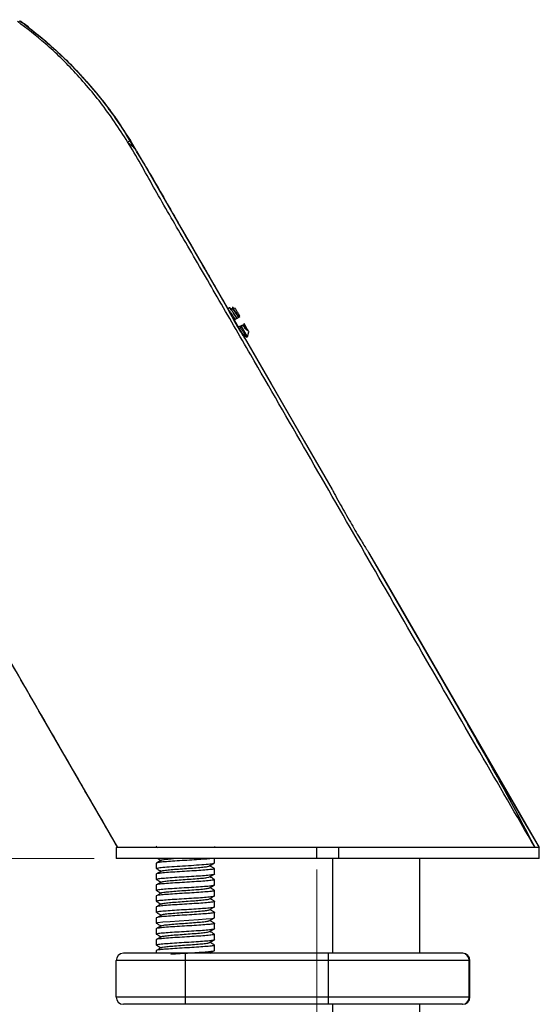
# Model space of a CAD drawing. Header units: millimetres. Extents: x 42 to 175, y 27 to 267.
# Tile 8 of 12: x 151 to 175, y 138 to 183. Entities that reach past the tile are written whole.
import ezdxf

# ---------------------------------------------------------------- set-up
doc = ezdxf.new("R2010")
doc.units = ezdxf.units.MM
doc.styles.add('SLDTEXTSTYLE0', font='TXT', dxfattribs={"width": 0.7})
doc.dimstyles.new('SLDDIMSTYLE0', dxfattribs={"dimtxt": 3.5, "dimasz": 3.556, "dimexe": 0, "dimexo": 0.0625, "dimgap": 0.875, "dimtad": 1, "dimdec": 0, "dimlfac": 3, "dimrnd": 1e-09, "dimzin": 12, "dimdsep": 46, "dimtxsty": 'SLDTEXTSTYLE0', "dimblk1": 'CLOSED', "dimblk2": 'CLOSED', "dimsah": 1, "dimcen": 0.09, "dimadec": 0, "dimazin": 3, "dimtfac": 1, "dimtdec": 0, "dimtofl": 0, "dimtmove": 0, "dimatfit": 3, "dimldrblk": 'CLOSED', "dimfxl": 0, "dimfrac": 2, "dimtolj": 1, "dimtzin": 12, "dimarcsym": 0})

# ---------------------------------------------------------------- blocks, each defined once
blk = doc.blocks.new('_Closed')
at = {"color": 0, "linetype": 'ByBlock', "lineweight": -2}
for p, q in [((-1, 0.166667), (0, 0)), ((-1, 0.166667), (-1, -0.166667)), ((0, 0), (-1, -0.166667)), ((0, 0), (-1, 0))]:
    blk.add_line(p, q, dxfattribs=at)
blk = doc.blocks.new('_D')
at = {"color": 7, "linetype": 'Continuous', "lineweight": 0}
for p, q in [((127.53, 170.54), (113.854, 170.54)), ((114.854, 170.54), (114.854, 145.115)), ((154.192, 145.115), (113.854, 145.115))]:
    blk.add_line(p, q, dxfattribs=at)
at = {"color": 7, "linetype": 'Continuous', "lineweight": 18, "xscale": 3.556, "yscale": 3.556}
for p, rotation in [((114.854, 170.54), 90.0000000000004), ((114.854, 145.115), 270.0000000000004)]:
    blk.add_blockref('_Closed', p, dxfattribs=dict(at, rotation=rotation))
at = {"color": 7, "linetype": 'Continuous', "lineweight": 18, "insert": (110.342, 159.164), "char_height": 3.5, "attachment_point": 1, "rotation": 90, "style": 'SLDTEXTSTYLE0'}
blk.add_mtext('76', dxfattribs=at)
blk = doc.blocks.new('_D_1')
at = {"color": 7, "linetype": 'Continuous', "lineweight": 0}
for p, q in [((128.53, 169.54), (128.53, 116.577)), ((164.359, 144.615), (164.359, 116.577)), ((128.53, 117.577), (164.359, 117.577))]:
    blk.add_line(p, q, dxfattribs=at)
at = {"color": 7, "linetype": 'Continuous', "lineweight": 18, "xscale": 3.556, "yscale": 3.556, "rotation": 180.0000000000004}
blk.add_blockref('_Closed', (128.53, 117.577), dxfattribs=at)
at = {"color": 7, "linetype": 'Continuous', "lineweight": 18, "xscale": 3.556, "yscale": 3.556}
blk.add_blockref('_Closed', (164.359, 117.577), dxfattribs=at)
at = {"color": 7, "linetype": 'Continuous', "lineweight": 18, "insert": (138.354, 122.089), "char_height": 3.5, "attachment_point": 1, "style": 'SLDTEXTSTYLE0'}
blk.add_mtext('107', dxfattribs=at)
blk = doc.blocks.new('_D_2')
at = {"color": 7, "linetype": 'Continuous', "lineweight": 0}
for p, q in [((149.541, 183.467), (108.176, 183.467)), ((109.176, 145.115), (109.176, 183.467)), ((154.192, 145.115), (108.176, 145.115))]:
    blk.add_line(p, q, dxfattribs=at)
at = {"color": 7, "linetype": 'Continuous', "lineweight": 18, "xscale": 3.556, "yscale": 3.556}
for p, rotation in [((109.176, 183.467, 0), 90.0000000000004), ((109.176, 145.115, 0), 270.0000000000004)]:
    blk.add_blockref('_Closed', p, dxfattribs=dict(at, rotation=rotation))
at = {"color": 7, "linetype": 'Continuous', "lineweight": 18, "insert": (104.665, 158.07), "char_height": 3.5, "attachment_point": 1, "rotation": 90, "style": 'SLDTEXTSTYLE0'}
blk.add_mtext('115', dxfattribs=at)

msp = doc.modelspace()

# ---------------------------------------------------------------- linework, layer by layer
at = {"color": 7, "linetype": 'Continuous', "lineweight": 25}
for p, q in [((150.801, 183.403), (150.829, 183.407)), ((150.811, 183.409), (150.829, 183.407)), ((150.811, 183.409), (150.829, 183.407)), ((155.848, 177.947), (155.704, 177.863)), ((156.122, 177.472), (155.848, 177.947)), ((160.369, 170.299), (160.289, 170.253)), ((160.522, 170.213), (160.373, 170.298)), ((160.513, 170.332), (160.512, 170.218)), ((160.642, 170.263), (160.515, 170.297)), ((160.548, 169.729), (160.623, 169.772)), ((160.623, 169.772), (160.704, 169.819)), ((160.704, 169.819), (160.658, 169.9)), ((160.715, 169.825), (160.658, 169.9)), ((160.704, 169.819), (160.715, 169.825)), ((160.715, 169.825), (160.779, 169.862)), ((160.779, 169.862), (160.798, 169.873)), ((160.798, 169.873), (160.849, 169.902)), ((160.842, 169.437), (160.772, 169.396)), ((160.904, 169.473), (160.842, 169.437)), ((160.962, 169.506), (160.904, 169.473)), ((161.196, 168.967), (160.904, 169.473)), ((161.003, 169.529), (161.012, 169.535)), ((161.049, 169.556), (161.012, 169.535)), ((160.989, 169.088), (161.127, 169.017)), ((161.032, 169.044), (161.18, 168.959)), ((161.196, 168.967), (161.258, 169.198)), ((173.824, 146.812), (174.515, 145.615)), ((155.192, 145.615), (155.192, 145.115)), ((164.359, 145.615), (155.192, 145.615)), ((155.276, 145.615), (155.269, 145.615)), ((155.276, 145.615), (155.269, 145.615)), ((157.052, 145.653), (157.026, 145.661)), ((157.031, 145.655), (157.083, 145.625)), ((159.692, 145.615), (159.692, 145.651)), ((164.359, 145.115), (164.359, 145.615)), ((165.359, 145.615), (164.359, 145.615)), ((165.359, 145.115), (165.359, 145.615)), ((174.526, 145.615), (165.359, 145.615)), ((174.526, 145.115), (174.526, 145.615)), ((164.359, 145.115), (155.192, 145.115)), ((159.692, 144.911), (159.692, 145.115)), ((165.359, 145.115), (164.359, 145.115)), ((165.072, 145.115), (165.072, 140.782)), ((174.526, 145.115), (165.359, 145.115)), ((169.072, 140.782), (169.072, 145.115)), ((157.026, 144.901), (157.026, 144.661)), ((157.051, 144.653), (157.026, 144.662)), ((159.692, 144.412), (159.692, 144.652)), ((157.026, 144.401), (157.026, 144.162)), ((159.692, 143.912), (159.692, 144.151)), ((157.026, 143.901), (157.026, 143.661)), ((159.692, 143.412), (159.692, 143.651)), ((157.026, 143.402), (157.026, 143.162)), ((157.026, 142.901), (157.026, 142.662)), ((159.692, 142.912), (159.692, 143.151)), ((157.026, 142.401), (157.026, 142.162)), ((159.692, 142.411), (159.692, 142.651)), ((157.026, 141.901), (157.026, 141.662)), ((159.692, 141.912), (159.692, 142.152)), ((157.026, 141.401), (157.026, 141.161)), ((159.692, 141.412), (159.692, 141.651)), ((159.692, 140.912), (159.692, 141.151)), ((157.026, 140.902), (157.026, 140.782)), ((158.359, 140.448), (158.359, 140.782)), ((164.892, 140.782), (158.359, 140.782)), ((164.892, 140.448), (164.892, 140.782)), ((171.012, 140.782), (171.005, 140.782)), ((158.359, 140.448), (155.192, 140.448)), ((155.192, 138.782), (155.192, 140.448)), ((158.359, 138.782), (158.359, 140.448)), ((164.892, 140.448), (158.359, 140.448)), ((171.327, 140.448), (164.892, 140.448)), ((164.892, 138.782), (164.892, 140.448)), ((171.327, 138.782), (171.327, 140.448)), ((171.359, 138.782), (171.359, 140.448)), ((158.359, 138.782), (155.192, 138.782)), ((158.359, 138.448), (158.359, 138.782)), ((164.892, 138.782), (158.359, 138.782)), ((171.327, 138.782), (164.892, 138.782)), ((164.892, 138.448), (164.892, 138.782)), ((164.892, 138.448), (158.359, 138.448)), ((165.072, 138.448), (165.072, 92.5)), ((169.072, 92.5), (169.072, 138.448)), ((171.01, 138.448), (171.005, 138.448))]:
    msp.add_line(p, q, dxfattribs=at)
at = {"color": 8, "linetype": 'Continuous', "lineweight": 25}
for p, q in [((150.829, 183.407), (151.171, 183.126)), ((160.986, 169.024), (160.989, 169.088)), ((171.359, 140.448), (171.327, 140.448)), ((171.359, 138.782), (171.327, 138.782))]:
    msp.add_line(p, q, dxfattribs=at)
at = {"color": 7, "linetype": 'Continuous', "lineweight": 25, "flags": 128}
for points in [[(156.122, 177.472), (158.074, 174.09), (160.264, 170.296)], [(160.58, 169.748), (160.705, 169.532), (160.78, 169.401)], [(160.58, 169.748), (160.705, 169.532), (160.78, 169.401)], [(160.58, 169.748), (160.722, 169.502), (160.78, 169.401)], [(160.58, 169.748), (160.722, 169.502), (160.78, 169.401)], [(161.038, 168.955), (162.23, 166.892), (163.785, 164.199), (165.061, 161.99)], [(161.038, 168.955), (162.23, 166.892), (163.785, 164.199), (165.061, 161.99)], [(161.038, 168.955), (162.27, 166.822), (165.06, 161.992)], [(161.038, 168.955), (162.27, 166.822), (165.06, 161.992)], [(161.097, 168.853), (163.066, 165.444), (165.059, 161.993)], [(166.724, 159.109), (167.452, 157.849), (170.996, 151.709), (174.515, 145.615)], [(166.724, 159.109), (167.452, 157.849), (170.996, 151.709), (174.515, 145.615)], [(166.724, 159.109), (168.509, 156.018), (171.515, 150.811), (174.515, 145.615)], [(166.724, 159.109), (168.509, 156.018), (171.515, 150.811), (174.515, 145.615)], [(155.269, 145.615), (151.676, 151.839), (148.415, 157.489)], [(157.032, 142.154), (157.026, 142.162), (157.101, 142.189), (157.319, 142.216), (157.654, 142.242), (158.069, 142.27), (158.517, 142.296), (158.947, 142.324), (159.311, 142.35), (159.566, 142.377), (159.686, 142.404), (159.692, 142.411), (159.692, 142.411)]]:
    msp.add_lwpolyline(points, dxfattribs=at)
at = {"color": 8, "linetype": 'Continuous', "lineweight": 25, "flags": 128}
msp.add_lwpolyline([(166.726, 159.107), (170.643, 152.321), (173.824, 146.812)], dxfattribs=at)
at = {"color": 7, "linetype": 'Continuous', "lineweight": 25}
for centre, radius, start, end in [((155.526, 140.448), 0.333, 90, 180), ((170.999, 140.454), 0.328, 359.0026, 88.9666), ((171.026, 140.448), 0.333, 0, 90), ((155.526, 138.782), 0.333, 180, 270), ((170.999, 138.776), 0.328, 271.0334, 0.9974), ((171.026, 138.782), 0.333, 270, 0)]:
    msp.add_arc(centre, radius, start, end, dxfattribs=at)
for points, knots in [([(174.33, 145.624), (173.488, 147.073), (171.762, 150.045), (169.17, 154.54), (166.542, 159.108), (163.935, 163.64), (161.691, 167.536), (159.841, 170.736), (158.415, 173.209), (157.076, 175.48), (155.924, 177.598), (154.702, 179.447), (153.379, 181.024), (152.049, 182.343), (151.111, 183.062), (150.68, 183.392)], [0, 0, 0, 0, 0.112189, 0.230156, 0.34742, 0.465077, 0.580249, 0.64851, 0.712574, 0.771438, 0.825031, 0.873987, 0.91959, 0.963018, 1, 1, 1, 1]), ([(151.179, 183.139), (151.088, 183.208), (150.971, 183.297), (150.794, 183.383), (150.754, 183.402)], [0, 0, 0, 0, 0.7756379, 1, 1, 1, 1]), ([(151.181, 183.138), (151.09, 183.207), (150.974, 183.295), (150.799, 183.38), (150.762, 183.398)], [0, 0, 0, 0, 0.787105, 1, 1, 1, 1]), ([(150.804, 183.404), (150.804, 183.404), (150.814, 183.404), (150.825, 183.405), (150.827, 183.406), (150.829, 183.407)], [0, 0, 0, 0, 0.001313, 0.431469, 1, 1, 1, 1]), ([(150.829, 183.407), (151.375, 182.973), (152.48, 182.096), (153.967, 180.53), (155.149, 179.061), (155.744, 178.056), (155.958, 177.693)], [0, 0, 0, 0, 0.270463, 0.546926, 0.836474, 1, 1, 1, 1]), ([(150.829, 183.407), (151.375, 182.973), (152.48, 182.096), (153.967, 180.53), (155.149, 179.061), (155.744, 178.056), (155.958, 177.693)], [0, 0, 0, 0, 0.270463, 0.546926, 0.836474, 1, 1, 1, 1]), ([(150.829, 183.407), (151.374, 182.975), (152.474, 182.101), (153.956, 180.542), (155.141, 179.072), (155.739, 178.063), (155.958, 177.693)], [0, 0, 0, 0, 0.269509, 0.54495, 0.833336, 1, 1, 1, 1]), ([(150.829, 183.407), (151.374, 182.975), (152.474, 182.101), (153.956, 180.542), (155.141, 179.072), (155.739, 178.063), (155.958, 177.693)], [0, 0, 0, 0, 0.269509, 0.54495, 0.833336, 1, 1, 1, 1]), ([(151.171, 183.126), (151.523, 182.848), (152.349, 182.194), (153.536, 181), (154.767, 179.563), (155.476, 178.491), (155.84, 177.942)], [0, 0, 0, 0, 0.1918074, 0.450672, 0.7184461, 1, 1, 1, 1]), ([(155.704, 177.863), (155.726, 177.848), (155.78, 177.811), (155.858, 177.749), (155.931, 177.684), (155.999, 177.615), (156.062, 177.545), (156.114, 177.481), (156.12, 177.475), (156.122, 177.472)], [0, 0, 0, 0, 0.1083019, 0.267215, 0.4143201, 0.5229819, 0.6906275, 0.8523208, 1, 1, 1, 1]), ([(156.113, 177.442), (156.254, 177.215), (156.851, 176.256), (157.856, 174.449), (159.117, 172.285), (159.937, 170.863), (160.289, 170.253)], [0, 0, 0, 0, 0.096165, 0.407742, 0.745757, 1, 1, 1, 1]), ([(156.113, 177.442), (156.254, 177.215), (156.851, 176.256), (157.856, 174.449), (159.117, 172.285), (159.937, 170.863), (160.289, 170.253)], [0, 0, 0, 0, 0.096165, 0.407742, 0.745757, 1, 1, 1, 1]), ([(156.113, 177.441), (156.26, 177.205), (156.864, 176.231), (157.871, 174.423), (159.127, 172.269), (159.938, 170.86), (160.289, 170.253)], [0, 0, 0, 0, 0.100304, 0.413431, 0.746857, 1, 1, 1, 1]), ([(156.113, 177.441), (156.26, 177.205), (156.864, 176.231), (157.871, 174.423), (159.127, 172.269), (159.938, 170.86), (160.289, 170.253)], [0, 0, 0, 0, 0.100304, 0.413431, 0.746857, 1, 1, 1, 1]), ([(160.264, 170.296), (160.268, 170.288), (160.276, 170.271), (160.341, 170.143), (160.438, 169.956), (160.551, 169.75), (160.673, 169.534), (160.8, 169.319), (160.932, 169.107), (161.034, 168.948), (161.089, 168.865), (161.095, 168.856), (161.097, 168.853)], [0, 0, 0, 0, 0.10721, 0.214414, 0.321746, 0.429161, 0.499999, 0.607207, 0.714409, 0.821741, 0.929157, 1, 1, 1, 1]), ([(160.29, 170.243), (160.297, 170.239), (160.312, 170.229), (160.384, 170.13), (160.49, 169.975), (160.578, 169.84), (160.623, 169.772)], [0, 0, 0, 0, 0.205641, 0.470427, 0.735214, 1, 1, 1, 1]), ([(160.658, 169.9), (160.617, 169.961), (160.537, 170.083), (160.445, 170.214), (160.386, 170.293), (160.376, 170.294), (160.372, 170.294)], [0, 0, 0, 0, 0.263161, 0.526322, 0.789484, 1, 1, 1, 1]), ([(160.516, 170.288), (160.515, 170.292), (160.51, 170.308), (160.537, 170.273), (160.598, 170.186), (160.688, 170.047), (160.761, 169.931), (160.798, 169.873)], [0, 0, 0, 0, 0.06965, 0.306581, 0.540616, 0.771755, 1, 1, 1, 1]), ([(160.524, 170.208), (160.528, 170.206), (160.535, 170.203), (160.562, 170.17), (160.603, 170.117), (160.676, 170.015), (160.745, 169.913), (160.779, 169.862)], [0, 0, 0, 0, 0.173883, 0.272795, 0.449795, 0.724886, 1, 1, 1, 1]), ([(160.772, 169.396), (160.794, 169.363), (160.833, 169.305), (160.872, 169.249), (160.891, 169.222), (160.895, 169.216), (160.897, 169.214), (160.897, 169.213), (160.934, 169.161), (160.961, 169.125), (160.989, 169.088)], [0, 0, 0, 0, 0.250579, 0.436989, 0.484478, 0.496754, 0.500023, 0.50122, 0.50138, 1, 1, 1, 1]), ([(161.208, 169.236), (161.194, 169.247), (161.165, 169.271), (161.108, 169.332), (161.04, 169.41), (160.988, 169.474), (160.962, 169.506)], [0, 0, 0, 0, 0.239655, 0.486201, 0.739647, 1, 1, 1, 1]), ([(161.003, 169.529), (161.007, 169.523), (161.02, 169.504), (161.061, 169.444), (161.134, 169.336), (161.181, 169.273), (161.208, 169.236)], [0, 0, 0, 0, 0.052513, 0.15356, 0.500979, 1, 1, 1, 1]), ([(161.012, 169.535), (161.033, 169.503), (161.073, 169.439), (161.127, 169.356), (161.174, 169.286), (161.197, 169.253), (161.208, 169.236)], [0, 0, 0, 0, 0.252914, 0.503886, 0.752914, 1, 1, 1, 1]), ([(160.989, 169.088), (160.99, 169.087), (160.994, 169.082), (161.005, 169.068), (161.022, 169.05), (161.029, 169.047), (161.033, 169.045)], [0, 0, 0, 0, 0.0607276, 0.1741618, 0.5590635, 1, 1, 1, 1]), ([(161.127, 169.017), (161.139, 169.001), (161.164, 168.969), (161.18, 168.954), (161.181, 168.96), (161.181, 168.961)], [0, 0, 0, 0, 0.463801, 0.927603, 1, 1, 1, 1]), ([(165.059, 161.993), (165.062, 161.988), (165.067, 161.978), (165.119, 161.881), (165.24, 161.657), (165.5, 161.181), (165.876, 160.513), (166.234, 159.907), (166.478, 159.505), (166.607, 159.297), (166.69, 159.163), (166.723, 159.112), (166.725, 159.108), (166.726, 159.107)], [0, 0, 0, 0, 0.03547, 0.079388, 0.149035, 0.281742, 0.510232, 0.719322, 0.801937, 0.884959, 0.933311, 0.982098, 1, 1, 1, 1]), ([(155.269, 145.615), (154.653, 146.682), (153.452, 148.763), (151.701, 151.796), (150.026, 154.701), (148.915, 156.626), (148.352, 157.599), (148.332, 157.634)], [0, 0, 0, 0, 0.26633, 0.519476, 0.757117, 0.991113, 1, 1, 1, 1]), ([(155.269, 145.615), (154.653, 146.682), (153.452, 148.763), (151.701, 151.796), (150.026, 154.701), (148.915, 156.626), (148.352, 157.599), (148.332, 157.634)], [0, 0, 0, 0, 0.26633, 0.519476, 0.757117, 0.991113, 1, 1, 1, 1]), ([(155.269, 145.615), (154.653, 146.682), (153.452, 148.763), (151.701, 151.796), (150.026, 154.701), (148.915, 156.626), (148.352, 157.599), (148.332, 157.634)], [0, 0, 0, 0, 0.26633, 0.519476, 0.757117, 0.991113, 1, 1, 1, 1]), ([(155.269, 145.615), (154.653, 146.682), (153.452, 148.763), (151.701, 151.796), (150.026, 154.701), (148.915, 156.626), (148.352, 157.599), (148.332, 157.634)], [0, 0, 0, 0, 0.26633, 0.519476, 0.757117, 0.991113, 1, 1, 1, 1]), ([(174.329, 145.623), (173.863, 146.515), (172.875, 148.407), (171.819, 150.268), (171.261, 151.251)], [0, 0, 0, 0, 0.4717303, 1, 1, 1, 1]), ([(174.333, 145.615), (173.866, 146.509), (172.878, 148.402), (171.821, 150.264), (171.264, 151.246)], [0, 0, 0, 0, 0.472426, 1, 1, 1, 1]), ([(156.989, 145.615), (156.803, 145.615), (156.392, 145.616), (155.931, 145.615), (155.709, 145.615), (155.61, 145.615)], [0, 0, 0, 0, 0.3139804, 0.6920624, 1, 1, 1, 1]), ([(161.91, 145.615), (161.657, 145.615), (161.085, 145.616), (160.258, 145.616), (159.573, 145.616), (159.214, 145.615), (159.11, 145.615)], [0, 0, 0, 0, 0.251475, 0.56796, 0.874868, 1, 1, 1, 1]), ([(159.686, 145.66), (159.689, 145.657), (159.701, 145.645), (159.673, 145.63), (159.568, 145.618), (159.54, 145.615)], [0, 0, 0, 0, 0.179658, 0.786655, 1, 1, 1, 1]), ([(174.515, 145.615), (174.49, 145.615), (174.441, 145.615), (174.034, 145.615), (173.371, 145.615), (172.467, 145.615), (171.349, 145.615), (170.105, 145.615), (168.74, 145.615), (167.51, 145.615), (166.441, 145.615), (165.334, 145.615), (164.521, 145.615), (163.997, 145.615)], [0, 0, 0, 0, 0.101653, 0.206049, 0.307763, 0.412788, 0.508506, 0.607327, 0.698251, 0.791919, 0.846375, 0.900858, 1, 1, 1, 1]), ([(174.515, 145.615), (174.49, 145.615), (174.441, 145.615), (174.034, 145.615), (173.371, 145.615), (172.467, 145.615), (171.349, 145.615), (170.105, 145.615), (168.74, 145.615), (167.51, 145.615), (166.441, 145.615), (165.334, 145.615), (164.521, 145.615), (163.997, 145.615)], [0, 0, 0, 0, 0.101653, 0.206049, 0.307763, 0.412788, 0.508506, 0.607327, 0.698251, 0.791919, 0.846375, 0.900858, 1, 1, 1, 1]), ([(174.418, 145.615), (174.39, 145.615), (174.334, 145.615), (174.179, 145.615), (173.988, 145.615), (173.723, 145.615), (173.364, 145.615), (172.939, 145.615), (172.514, 145.615), (172.111, 145.615), (171.685, 145.615), (171.235, 145.615), (170.761, 145.615), (170.27, 145.615), (169.758, 145.615), (169.222, 145.615), (168.666, 145.615), (168.108, 145.615), (167.539, 145.615), (166.925, 145.615), (166.303, 145.615), (165.692, 145.615), (164.939, 145.615), (164.374, 145.615), (164.009, 145.614)], [0, 0, 0, 0, 0.0449362, 0.0901117, 0.1352061, 0.1802648, 0.2423817, 0.3051748, 0.3474436, 0.3900671, 0.4330968, 0.4726951, 0.5136603, 0.5559689, 0.5941082, 0.6349442, 0.6783998, 0.7173725, 0.7552543, 0.7989811, 0.8452536, 0.8834042, 0.9244919, 1, 1, 1, 1]), ([(159.539, 145.115), (159.497, 145.109), (159.389, 145.094), (159.074, 145.072), (158.655, 145.043), (158.198, 145.018), (157.759, 144.99), (157.39, 144.963), (157.124, 144.936), (157.048, 144.915), (157.018, 144.904), (157.026, 144.901), (157.026, 144.901)], [0, 0, 0, 0, 0.080972, 0.206931, 0.332852, 0.458805, 0.584728, 0.71067, 0.836599, 0.96253, 0.999996, 1, 1, 1, 1]), ([(157.261, 145.042), (157.223, 145.02), (157.147, 144.976), (157.071, 144.931), (157.033, 144.909)], [0, 0, 0, 0, 0.499787, 1, 1, 1, 1]), ([(157.099, 145.115), (157.114, 145.106), (157.162, 145.078), (157.21, 145.05), (157.243, 145.031)], [0, 0, 0, 0, 0.316721, 1, 1, 1, 1]), ([(157.265, 145.042), (157.265, 145.043), (157.262, 145.052), (157.374, 145.071), (157.564, 145.095), (157.744, 145.109), (157.813, 145.115)], [0, 0, 0, 0, 0.0244551, 0.3903979, 0.7668772, 1, 1, 1, 1]), ([(159.692, 144.652), (159.678, 144.642), (159.648, 144.624), (159.417, 144.598), (159.078, 144.57), (158.654, 144.544), (158.198, 144.517), (157.759, 144.49), (157.39, 144.464), (157.124, 144.435), (157.047, 144.416), (157.018, 144.404), (157.026, 144.401), (157.026, 144.401)], [0, 0, 0, 0, 0.107577, 0.215156, 0.322703, 0.430271, 0.537821, 0.64538, 0.752938, 0.860488, 0.968058, 0.999995, 1, 1, 1, 1]), ([(157.259, 144.541), (157.221, 144.519), (157.144, 144.475), (157.068, 144.43), (157.03, 144.408)], [0, 0, 0, 0, 0.499765, 1, 1, 1, 1]), ([(157.033, 144.654), (157.071, 144.632), (157.141, 144.591), (157.211, 144.55), (157.243, 144.532)], [0, 0, 0, 0, 0.544727, 1, 1, 1, 1]), ([(157.274, 144.541), (157.284, 144.547), (157.308, 144.562), (157.488, 144.586), (157.768, 144.613), (158.124, 144.64), (158.503, 144.667), (158.866, 144.694), (159.175, 144.721), (159.382, 144.748), (159.483, 144.771), (159.454, 144.786), (159.442, 144.792)], [0, 0, 0, 0, 0.072948, 0.177788, 0.287465, 0.392484, 0.501707, 0.607598, 0.71567, 0.823155, 0.929584, 1, 1, 1, 1]), ([(159.457, 144.771), (159.495, 144.793), (159.572, 144.838), (159.648, 144.882), (159.686, 144.904)], [0, 0, 0, 0, 0.499747, 1, 1, 1, 1]), ([(159.686, 144.659), (159.648, 144.681), (159.578, 144.722), (159.508, 144.763), (159.475, 144.782)], [0, 0, 0, 0, 0.543328, 1, 1, 1, 1]), ([(159.686, 144.159), (159.689, 144.156), (159.702, 144.144), (159.64, 144.125), (159.42, 144.097), (159.077, 144.071), (158.654, 144.044), (158.198, 144.016), (157.759, 143.991), (157.39, 143.962), (157.124, 143.937), (157.048, 143.915), (157.018, 143.904), (157.026, 143.901), (157.026, 143.901)], [0, 0, 0, 0, 0.028694, 0.133155, 0.237616, 0.342093, 0.44656, 0.551027, 0.655504, 0.759965, 0.864452, 0.968912, 0.999991, 1, 1, 1, 1]), ([(157.026, 144.162), (157.041, 144.171), (157.07, 144.188), (157.301, 144.216), (157.64, 144.243), (158.064, 144.269), (158.52, 144.297), (158.959, 144.322), (159.328, 144.351), (159.594, 144.376), (159.671, 144.398), (159.7, 144.41), (159.692, 144.412), (159.692, 144.412)], [0, 0, 0, 0, 0.107538, 0.215086, 0.322649, 0.430204, 0.537758, 0.645322, 0.752871, 0.860446, 0.967992, 0.999991, 1, 1, 1, 1]), ([(157.031, 144.154), (157.07, 144.132), (157.14, 144.091), (157.211, 144.05), (157.243, 144.031)], [0, 0, 0, 0, 0.540802, 1, 1, 1, 1]), ([(157.274, 144.041), (157.279, 144.045), (157.292, 144.059), (157.45, 144.082), (157.719, 144.109), (158.063, 144.135), (158.443, 144.163), (158.811, 144.189), (159.131, 144.216), (159.352, 144.243), (159.459, 144.262), (159.455, 144.271), (159.455, 144.272)], [0, 0, 0, 0, 0.059001, 0.178191, 0.29219, 0.411443, 0.525776, 0.644341, 0.759796, 0.876987, 0.994263, 1, 1, 1, 1]), ([(159.458, 144.272), (159.496, 144.294), (159.572, 144.338), (159.648, 144.383), (159.687, 144.405)], [0, 0, 0, 0, 0.499771, 1, 1, 1, 1]), ([(159.688, 144.158), (159.65, 144.18), (159.579, 144.221), (159.508, 144.262), (159.475, 144.282)], [0, 0, 0, 0, 0.5361131, 1, 1, 1, 1]), ([(157.032, 143.654), (157.029, 143.656), (157.016, 143.668), (157.078, 143.69), (157.299, 143.715), (157.641, 143.743), (158.064, 143.769), (158.52, 143.796), (158.959, 143.823), (159.328, 143.85), (159.594, 143.878), (159.671, 143.897), (159.7, 143.909), (159.692, 143.912), (159.692, 143.912)], [0, 0, 0, 0, 0.0309138, 0.1351656, 0.2394181, 0.3436405, 0.4478835, 0.552109, 0.6563426, 0.7605757, 0.8648015, 0.9690453, 0.9999957, 1, 1, 1, 1]), ([(159.692, 143.651), (159.678, 143.642), (159.648, 143.624), (159.417, 143.597), (159.078, 143.571), (158.654, 143.543), (158.198, 143.518), (157.76, 143.489), (157.389, 143.464), (157.129, 143.435), (157.033, 143.416), (157.027, 143.404), (157.026, 143.402)], [0, 0, 0, 0, 0.107537, 0.215077, 0.322637, 0.430188, 0.537758, 0.645305, 0.752884, 0.860432, 0.968007, 1, 1, 1, 1]), ([(157.03, 143.655), (157.068, 143.633), (157.139, 143.592), (157.21, 143.551), (157.243, 143.532)], [0, 0, 0, 0, 0.53894, 1, 1, 1, 1]), ([(157.259, 144.041), (157.221, 144.019), (157.145, 143.975), (157.069, 143.93), (157.031, 143.908)], [0, 0, 0, 0, 0.499822, 1, 1, 1, 1]), ([(157.264, 143.542), (157.263, 143.543), (157.259, 143.552), (157.369, 143.57), (157.585, 143.597), (157.909, 143.624), (158.276, 143.651), (158.655, 143.678), (159.002, 143.705), (159.267, 143.732), (159.425, 143.754), (159.438, 143.767), (159.442, 143.772)], [0, 0, 0, 0, 0.00529, 0.119937, 0.239524, 0.354917, 0.473444, 0.59039, 0.707228, 0.825878, 0.941165, 1, 1, 1, 1]), ([(159.459, 143.772), (159.497, 143.794), (159.573, 143.838), (159.649, 143.882), (159.687, 143.905)], [0, 0, 0, 0, 0.499811, 1, 1, 1, 1]), ([(159.685, 143.659), (159.647, 143.681), (159.577, 143.722), (159.507, 143.763), (159.475, 143.781)], [0, 0, 0, 0, 0.544713, 1, 1, 1, 1]), ([(157.026, 143.162), (157.041, 143.171), (157.07, 143.188), (157.301, 143.217), (157.64, 143.242), (158.064, 143.27), (158.52, 143.296), (158.959, 143.324), (159.328, 143.35), (159.594, 143.377), (159.671, 143.398), (159.7, 143.409), (159.692, 143.412), (159.692, 143.412)], [0, 0, 0, 0, 0.107532, 0.215072, 0.322652, 0.430199, 0.537774, 0.645323, 0.752887, 0.860442, 0.967997, 0.999996, 1, 1, 1, 1]), ([(157.261, 143.542), (157.223, 143.52), (157.146, 143.476), (157.07, 143.431), (157.032, 143.409)], [0, 0, 0, 0, 0.499747, 1, 1, 1, 1]), ([(157.273, 143.04), (157.281, 143.046), (157.303, 143.061), (157.481, 143.085), (157.759, 143.112), (158.113, 143.139), (158.493, 143.166), (158.857, 143.193), (159.164, 143.22), (159.385, 143.246), (159.434, 143.264), (159.457, 143.272)], [0, 0, 0, 0, 0.077745, 0.192663, 0.309198, 0.425913, 0.540665, 0.65872, 0.772392, 0.891064, 1, 1, 1, 1]), ([(159.458, 143.272), (159.497, 143.294), (159.573, 143.339), (159.649, 143.383), (159.687, 143.405)], [0, 0, 0, 0, 0.499761, 1, 1, 1, 1]), ([(159.688, 143.158), (159.65, 143.18), (159.579, 143.222), (159.508, 143.263), (159.475, 143.282)], [0, 0, 0, 0, 0.538464, 1, 1, 1, 1]), ([(159.686, 143.16), (159.689, 143.157), (159.702, 143.145), (159.64, 143.124), (159.419, 143.098), (159.077, 143.07), (158.654, 143.045), (158.198, 143.016), (157.759, 142.991), (157.39, 142.962), (157.124, 142.936), (157.047, 142.916), (157.018, 142.904), (157.026, 142.901), (157.026, 142.901)], [0, 0, 0, 0, 0.0308574, 0.135113, 0.2393693, 0.3435975, 0.4478528, 0.5520799, 0.6563376, 0.7605655, 0.8648147, 0.9690453, 0.9999907, 1, 1, 1, 1]), ([(157.036, 142.653), (157.032, 142.656), (157.012, 142.668), (157.079, 142.689), (157.298, 142.715), (157.641, 142.744), (158.064, 142.768), (158.52, 142.797), (158.959, 142.822), (159.328, 142.851), (159.594, 142.877), (159.671, 142.897), (159.7, 142.91), (159.692, 142.912), (159.692, 142.912)], [0, 0, 0, 0, 0.032786, 0.136832, 0.240878, 0.344898, 0.448946, 0.552965, 0.657015, 0.761036, 0.865078, 0.969101, 0.999991, 1, 1, 1, 1]), ([(157.258, 143.041), (157.22, 143.018), (157.144, 142.974), (157.068, 142.93), (157.03, 142.908)], [0, 0, 0, 0, 0.499789, 1, 1, 1, 1]), ([(157.032, 143.155), (157.07, 143.133), (157.14, 143.092), (157.211, 143.051), (157.243, 143.032)], [0, 0, 0, 0, 0.540989, 1, 1, 1, 1]), ([(157.328, 142.558), (157.349, 142.563), (157.407, 142.577), (157.631, 142.6), (157.953, 142.627), (158.326, 142.654), (158.704, 142.681), (159.042, 142.708), (159.295, 142.735), (159.437, 142.756), (159.443, 142.768), (159.444, 142.772)], [0, 0, 0, 0, 0.070732, 0.198488, 0.322574, 0.451554, 0.574979, 0.704099, 0.827735, 0.95632, 1, 1, 1, 1]), ([(159.458, 142.771), (159.496, 142.794), (159.572, 142.838), (159.648, 142.882), (159.687, 142.904)], [0, 0, 0, 0, 0.499794, 1, 1, 1, 1]), ([(159.687, 142.658), (159.649, 142.68), (159.578, 142.721), (159.508, 142.762), (159.475, 142.781)], [0, 0, 0, 0, 0.538958, 1, 1, 1, 1]), ([(159.686, 142.659), (159.689, 142.656), (159.702, 142.645), (159.64, 142.625), (159.42, 142.597), (159.077, 142.572), (158.654, 142.543), (158.198, 142.518), (157.759, 142.49), (157.39, 142.463), (157.126, 142.436), (157.041, 142.415), (157.022, 142.404), (157.026, 142.401), (157.026, 142.401)], [0, 0, 0, 0, 0.03088, 0.135099, 0.239317, 0.343573, 0.447799, 0.55205, 0.656277, 0.76052, 0.864751, 0.968984, 0.999995, 1, 1, 1, 1]), ([(157.031, 142.655), (157.069, 142.632), (157.144, 142.589), (157.219, 142.545), (157.256, 142.523)], [0, 0, 0, 0, 0.507316, 1, 1, 1, 1]), ([(157.314, 142.558), (157.278, 142.536), (157.205, 142.492), (157.132, 142.448), (157.096, 142.426)], [0, 0, 0, 0, 0.499963, 1, 1, 1, 1]), ([(157.261, 142.041), (157.261, 142.042), (157.255, 142.051), (157.364, 142.069), (157.578, 142.096), (157.898, 142.123), (158.266, 142.15), (158.643, 142.177), (158.993, 142.204), (159.262, 142.231), (159.422, 142.254), (159.437, 142.267), (159.443, 142.272)], [0, 0, 0, 0, 0.004349, 0.121131, 0.236882, 0.355198, 0.469622, 0.588765, 0.702719, 0.821924, 0.936212, 1, 1, 1, 1]), ([(159.459, 142.272), (159.497, 142.294), (159.573, 142.339), (159.65, 142.383), (159.688, 142.405)], [0, 0, 0, 0, 0.499779, 1, 1, 1, 1]), ([(159.686, 142.159), (159.648, 142.181), (159.578, 142.222), (159.508, 142.263), (159.476, 142.282)], [0, 0, 0, 0, 0.543439, 1, 1, 1, 1]), ([(159.671, 142.16), (159.68, 142.157), (159.715, 142.146), (159.636, 142.123), (159.421, 142.098), (159.077, 142.07), (158.654, 142.044), (158.198, 142.017), (157.759, 141.99), (157.39, 141.964), (157.124, 141.935), (157.047, 141.916), (157.018, 141.904), (157.026, 141.901), (157.026, 141.901)], [0, 0, 0, 0, 0.034422, 0.138296, 0.242171, 0.346017, 0.449882, 0.55373, 0.657587, 0.761442, 0.865291, 0.969157, 0.999996, 1, 1, 1, 1]), ([(157.026, 141.662), (157.041, 141.671), (157.07, 141.688), (157.301, 141.716), (157.64, 141.743), (158.064, 141.769), (158.52, 141.797), (158.959, 141.822), (159.328, 141.851), (159.594, 141.876), (159.671, 141.898), (159.7, 141.91), (159.692, 141.912), (159.692, 141.912)], [0, 0, 0, 0, 0.107538, 0.215086, 0.322649, 0.430204, 0.537758, 0.645322, 0.75287, 0.860446, 0.967992, 0.999991, 1, 1, 1, 1]), ([(157.259, 142.041), (157.221, 142.019), (157.144, 141.975), (157.068, 141.93), (157.03, 141.908)], [0, 0, 0, 0, 0.499765, 1, 1, 1, 1]), ([(157.031, 142.155), (157.069, 142.133), (157.14, 142.092), (157.21, 142.051), (157.243, 142.032)], [0, 0, 0, 0, 0.540383, 1, 1, 1, 1]), ([(159.458, 141.772), (159.496, 141.794), (159.572, 141.838), (159.648, 141.883), (159.687, 141.905)], [0, 0, 0, 0, 0.49977, 1, 1, 1, 1]), ([(159.686, 141.659), (159.689, 141.656), (159.702, 141.644), (159.64, 141.625), (159.42, 141.597), (159.077, 141.571), (158.654, 141.544), (158.198, 141.516), (157.759, 141.491), (157.39, 141.462), (157.124, 141.437), (157.048, 141.415), (157.018, 141.404), (157.026, 141.401), (157.026, 141.401)], [0, 0, 0, 0, 0.0287184, 0.1331764, 0.2376346, 0.3421079, 0.4465725, 0.5510371, 0.6555114, 0.7599699, 0.8644546, 0.9689116, 0.9999913, 1, 1, 1, 1]), ([(157.032, 141.154), (157.029, 141.156), (157.016, 141.168), (157.078, 141.19), (157.299, 141.215), (157.641, 141.243), (158.064, 141.269), (158.52, 141.296), (158.959, 141.323), (159.328, 141.35), (159.594, 141.378), (159.671, 141.397), (159.7, 141.409), (159.692, 141.412), (159.692, 141.412)], [0, 0, 0, 0, 0.030914, 0.135165, 0.239418, 0.34364, 0.447883, 0.552109, 0.656343, 0.760576, 0.864801, 0.969045, 0.999996, 1, 1, 1, 1]), ([(157.031, 141.654), (157.07, 141.632), (157.14, 141.591), (157.211, 141.55), (157.243, 141.531)], [0, 0, 0, 0, 0.540802, 1, 1, 1, 1]), ([(157.259, 141.541), (157.221, 141.519), (157.145, 141.475), (157.069, 141.43), (157.031, 141.408)], [0, 0, 0, 0, 0.499822, 1, 1, 1, 1]), ([(157.273, 141.541), (157.281, 141.546), (157.301, 141.561), (157.473, 141.584), (157.751, 141.611), (158.101, 141.638), (158.482, 141.665), (158.847, 141.692), (159.155, 141.719), (159.382, 141.746), (159.432, 141.763), (159.457, 141.772)], [0, 0, 0, 0, 0.071159, 0.189796, 0.303684, 0.422755, 0.536592, 0.655334, 0.769911, 0.887601, 1, 1, 1, 1]), ([(159.459, 141.272), (159.497, 141.294), (159.573, 141.338), (159.649, 141.382), (159.687, 141.405)], [0, 0, 0, 0, 0.499811, 1, 1, 1, 1]), ([(159.688, 141.658), (159.65, 141.68), (159.579, 141.721), (159.508, 141.762), (159.475, 141.782)], [0, 0, 0, 0, 0.536147, 1, 1, 1, 1]), ([(159.692, 141.151), (159.678, 141.142), (159.648, 141.124), (159.417, 141.097), (159.078, 141.071), (158.654, 141.043), (158.198, 141.018), (157.76, 140.989), (157.389, 140.964), (157.129, 140.935), (157.033, 140.916), (157.027, 140.904), (157.026, 140.902)], [0, 0, 0, 0, 0.107537, 0.215077, 0.322637, 0.430188, 0.537758, 0.645305, 0.752884, 0.860432, 0.968007, 1, 1, 1, 1]), ([(157.03, 141.155), (157.068, 141.133), (157.139, 141.092), (157.21, 141.051), (157.243, 141.032)], [0, 0, 0, 0, 0.5389399, 1, 1, 1, 1]), ([(157.261, 141.042), (157.223, 141.02), (157.146, 140.976), (157.07, 140.931), (157.032, 140.909)], [0, 0, 0, 0, 0.499747, 1, 1, 1, 1]), ([(157.269, 141.042), (157.269, 141.043), (157.267, 141.054), (157.386, 141.073), (157.615, 141.1), (157.945, 141.127), (158.314, 141.153), (158.692, 141.18), (159.034, 141.207), (159.288, 141.234), (159.434, 141.256), (159.441, 141.268), (159.443, 141.272)], [0, 0, 0, 0, 0.017349, 0.131929, 0.25178, 0.366721, 0.485856, 0.601956, 0.71969, 0.837606, 0.953538, 1, 1, 1, 1]), ([(157.692, 140.745), (157.83, 140.754), (158.105, 140.773), (158.566, 140.798), (158.999, 140.827), (159.359, 140.852), (159.613, 140.88), (159.674, 140.9), (159.697, 140.91), (159.692, 140.912), (159.692, 140.912)], [0, 0, 0, 0, 0.161375, 0.322751, 0.484069, 0.64542, 0.806743, 0.968079, 0.999995, 1, 1, 1, 1]), ([(159.685, 141.159), (159.647, 141.181), (159.577, 141.222), (159.507, 141.263), (159.475, 141.281)], [0, 0, 0, 0, 0.544714, 1, 1, 1, 1]), ([(158.359, 140.782), (158.186, 140.782), (157.83, 140.782), (157.302, 140.782), (156.794, 140.782), (156.341, 140.782), (155.973, 140.782), (155.711, 140.782), (155.554, 140.782), (155.535, 140.782), (155.526, 140.782)], [0, 0, 0, 0, 0.116516, 0.2400113, 0.3686408, 0.5, 0.6313592, 0.7599887, 0.883484, 1, 1, 1, 1]), ([(159.475, 140.782), (159.508, 140.801), (159.578, 140.842), (159.649, 140.883), (159.687, 140.905)], [0, 0, 0, 0, 0.459618, 1, 1, 1, 1]), ([(171.005, 140.782), (170.905, 140.782), (170.7, 140.782), (170.198, 140.782), (169.55, 140.782), (168.758, 140.782), (167.858, 140.782), (166.888, 140.782), (165.891, 140.782), (165.221, 140.782), (164.892, 140.782)], [0, 0, 0, 0, 0.119145, 0.24317, 0.370678, 0.5, 0.629322, 0.75683, 0.880855, 1, 1, 1, 1]), ([(158.359, 138.448), (158.186, 138.448), (157.83, 138.448), (157.302, 138.448), (156.794, 138.448), (156.341, 138.448), (155.973, 138.448), (155.711, 138.448), (155.554, 138.448), (155.535, 138.448), (155.526, 138.448)], [0, 0, 0, 0, 0.116516, 0.240011, 0.368641, 0.5, 0.631359, 0.759989, 0.883484, 1, 1, 1, 1]), ([(171.005, 138.448), (170.905, 138.448), (170.7, 138.448), (170.198, 138.448), (169.55, 138.448), (168.758, 138.448), (167.858, 138.448), (166.888, 138.448), (165.891, 138.448), (165.221, 138.448), (164.892, 138.448)], [0, 0, 0, 0, 0.119145, 0.24317, 0.370678, 0.5, 0.629322, 0.75683, 0.880855, 1, 1, 1, 1])]:
    msp.add_open_spline(points, degree=3, knots=knots, dxfattribs=at)
for points in [[(160.849, 169.902), (160.819, 169.953), (160.761, 170.054), (160.694, 170.17), (160.649, 170.248), (160.643, 170.258), (160.64, 170.263)], [(160.842, 169.437), (160.871, 169.392), (160.93, 169.302), (161.009, 169.184), (161.077, 169.084), (161.11, 169.039), (161.127, 169.017)], [(161.257, 169.195), (161.254, 169.2), (161.248, 169.21), (161.203, 169.288), (161.136, 169.404), (161.078, 169.505), (161.049, 169.556)], [(157.026, 144.661), (157.046, 144.672), (157.086, 144.693), (157.394, 144.724), (157.835, 144.755), (158.359, 144.786), (158.883, 144.818), (159.324, 144.849), (159.632, 144.88), (159.672, 144.901), (159.692, 144.911)]]:
    msp.add_open_spline(points, degree=3, dxfattribs=at)

# ---------------------------------------------------------------- dimensions: what is measured, and where the dimension line sits
at = {"color": 7, "linetype": 'Continuous', "lineweight": 18}
for base, p1, p2, picture, middle in [((109.176, 183.467), (155.192, 145.115), (150.541, 183.467), '_D_2', (109.176, 161.351)), ((114.854, 145.115), (128.53, 170.54), (155.192, 145.115), '_D', (114.854, 161.351))]:
    dim = msp.add_linear_dim(base=base, p1=p1, p2=p2, angle=90, dimstyle='SLDDIMSTYLE0', dxfattribs=at)
    dim.commit()
    dim.dimension.update_dxf_attribs({"geometry": picture, "text_midpoint": middle, "dimtype": 160})
dim = msp.add_linear_dim(base=(164.359, 117.577), p1=(128.53, 170.54), p2=(164.359, 145.615), dimstyle='SLDDIMSTYLE0', dxfattribs=at)
dim.commit()
dim.dimension.update_dxf_attribs({"geometry": '_D_1', "text_midpoint": (141.635, 117.577), "dimtype": 160})

doc.saveas('drawing.dxf')
